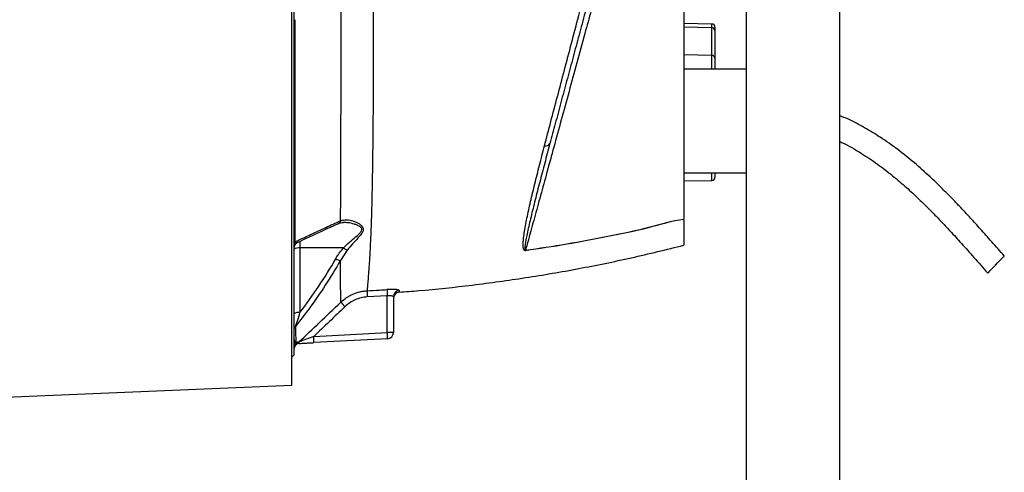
# Model space of a CAD drawing. Header units: millimetres. Extents: x 1108 to 5030, y 1860 to 4202.
# Tile 11 of 12: x 4049 to 4999, y 2383 to 2820. Entities that reach past the tile are written whole.
import ezdxf

# ---------------------------------------------------------------- set-up
doc = ezdxf.new("R2010")
doc.units = ezdxf.units.MM
doc.header["$LTSCALE"] = 2

msp = doc.modelspace()

# ---------------------------------------------------------------- linework, layer by layer
at = {"color": 7, "linetype": 'Continuous', "lineweight": 25}
for p, q in [((4311.76, 2466.96), (4311.76, 3336.99)), ((4313.76, 3307.98), (4313.76, 2495.98)), ((4839.76, 2990.77), (4839.76, 1890.08)), ((4749.76, 2976.08), (4749.76, 1890.08)), ((4716.81, 2815.47), (4689.76, 2815.94)), ((4716.81, 2811.89), (4689.76, 2812.31)), ((4716.81, 2785.27), (4716.81, 2811.89)), ((4719.76, 2812.47), (4719.76, 2809.26)), ((4719.76, 2809.26), (4719.76, 2782.63)), ((4716.81, 2785.27), (4689.76, 2785.68)), ((4719.76, 2782.63), (4719.76, 2771.98)), ((4749.76, 2771.98), (4689.76, 2771.98)), ((4689.76, 2671.98), (4749.76, 2671.98)), ((4719.76, 2671.98), (4719.76, 2667.49)), ((4689.76, 2664.02), (4716.81, 2664.49)), ((4358.82, 2625.68), (4359.22, 2625.82)), ((4689.76, 2626.56), (4689.76, 2619.93)), ((4361.59, 2599.57), (4319.65, 2599.38)), ((4319.65, 2599.38), (4319.65, 2537.05)), ((4365.22, 2597.23), (4358.7, 2587.31)), ((4403.86, 2553.31), (4384.56, 2552.11)), ((4403.86, 2517.67), (4403.86, 2553.31)), ((4409.76, 2552.31), (4409.76, 2517.67)), ((4332.89, 2513.95), (4403.86, 2517.67)), ((4409.76, 2517.67), (4403.86, 2517.67)), ((4404.07, 2511.68), (4333.1, 2507.96)), ((4311.76, 2493.98), (4313.76, 2495.98)), ((2387.76, 2385.96), (4311.76, 2466.96))]:
    msp.add_line(p, q, dxfattribs=at)
at = {"color": 8, "linetype": 'Continuous', "lineweight": 25}
for p, q in [((4716.81, 2811.89), (4716.81, 2815.47)), ((4716.81, 2771.98), (4716.81, 2785.27)), ((4716.81, 2664.49), (4716.81, 2671.98)), ((4319.65, 2605.92), (4319.65, 2599.38))]:
    msp.add_line(p, q, dxfattribs=at)
at = {"color": 7, "linetype": 'Continuous', "lineweight": 25, "flags": 128}
for points in [[(4313.76, 2819.06), (4313.77, 2819.14), (4313.81, 2819.23), (4313.88, 2819.31), (4313.97, 2819.39), (4314.09, 2819.47), (4314.23, 2819.54), (4314.4, 2819.62), (4314.59, 2819.69)], [(4982.78, 2575.1), (4983.03, 2575.36), (4983.77, 2576.13), (4984.95, 2577.34), (4986.5, 2578.94), (4988.31, 2580.81), (4990.28, 2582.84), (4992.28, 2584.91), (4994.19, 2586.88), (4995.89, 2588.63), (4997.26, 2590.04), (4998.23, 2591.04), (4998.73, 2591.55), (4998.79, 2591.62)]]:
    msp.add_lwpolyline(points, dxfattribs=at)
at = {"color": 7, "linetype": 'Continuous', "lineweight": 25}
for centre, radius, start, end in [((4716.76, 2812.47), 3, 0, 89), ((4716.94, 2809.07), 2.83, 3.844, 92.5417), ((4716.94, 2782.44), 2.83, 3.84383, 92.54186), ((4556.71, 2702.31), 4.51, 253.68816, 330.38027), ((4716.76, 2667.49), 3, 271, 0), ((4317.48, 2602.7), 3.72, 136.24949, 178.90879), ((4319.76, 2599.18), 6, 114.86356, 180.0014), ((4318.3, 2592.55), 6.97, 78.80501, 130.70553), ((4371.68, 2611.26), 15.44, 229.18045, 245.27409), ((4463.09, 2590.92), 74.24, 4.55441, 4.70263), ((4360.36, 2599.18), 11.99, 238.6396, 262.02211), ((4509.03, 2560.25), 124.74, 181.03343, 183.74142), ((4528.23, 2562.92), 124.74, 181.71289, 184.42037), ((4415.73, 2552.29), 5.97, 94.16105, 179.79013), ((4415.76, 2550.58), 6, 94.38501, 179.55954), ((4471.19, 2648.11), 150.95, 222.0366, 224.27101), ((4318.3, 2530.21), 6.97, 78.80501, 130.70553), ((4319.29, 2519.77), 5.53, 135.62832, 179.76114), ((4317.87, 2511.67), 86.2, 0.00798, 3.99383), ((4403.76, 2517.67), 6, 273, 0), ((4319.65, 2504.3), 5.89, 133.50453, 179.93324), ((4319.75, 2502.19), 5.99, 115.52212, 179.9829), ((4319.76, 2501.25), 6, 93, 180), ((4314.57, 2512.95), 5.95, 295.89101, 313.83462), ((4246.9, 2507.95), 86.2, 0.00797, 3.99382)]:
    msp.add_arc(centre, radius, start, end, dxfattribs=at)
at = {"color": 8, "linetype": 'Continuous', "lineweight": 25}
for centre, radius, start, end in [((4354.44, 2626.91), 4.55, 295.6002, 344.26488), ((4354.9, 2627.05), 4.49, 295.02826, 344.0367)]:
    msp.add_arc(centre, radius, start, end, dxfattribs=at)
at = {"color": 7, "linetype": 'Continuous', "lineweight": 25}
for points, knots in [([(4390.97, 3185.36), (4390.95, 3181.75), (4390.9, 3174.53), (4390.83, 3161.31), (4390.77, 3146.45), (4390.7, 3129.8), (4390.63, 3111.56), (4390.58, 3091.9), (4390.52, 3070.82), (4390.48, 3048.39), (4390.45, 3024.73), (4390.42, 3000.22), (4390.41, 2975), (4390.4, 2949.22), (4390.39, 2923.04), (4390.39, 2896.7), (4390.39, 2870.57), (4390.37, 2844.84), (4390.36, 2819.66), (4390.32, 2795), (4390.27, 2770.02), (4390.17, 2744.84), (4390.01, 2719.69), (4389.78, 2695.6), (4389.47, 2673.15), (4389.09, 2652.39), (4388.61, 2633.3), (4388.02, 2615.58), (4387.32, 2599.41), (4386.56, 2586.38), (4385.82, 2576.24), (4385.23, 2568.77), (4384.72, 2562.69), (4384.44, 2559.47), (4384.32, 2558.16), (4384.31, 2558)], [0, 0, 0, 0, 0.030917, 0.061889, 0.092807, 0.123949, 0.155198, 0.186448, 0.217591, 0.249432, 0.281386, 0.313339, 0.345179, 0.377121, 0.409183, 0.441237, 0.473169, 0.50461, 0.536152, 0.567736, 0.599233, 0.634363, 0.66958, 0.704795, 0.739919, 0.773174, 0.806553, 0.83997, 0.873342, 0.906591, 0.929135, 0.951751, 0.974343, 0.996854, 1, 1, 1, 1]), ([(4358.82, 2625.68), (4358.85, 2631.41), (4358.9, 2642.88), (4358.99, 2662.74), (4359.08, 2685.02), (4359.16, 2709.95), (4359.22, 2736.06), (4359.25, 2762.36), (4359.25, 2788.62), (4359.22, 2814.68), (4359.19, 2841.31), (4359.18, 2868.56), (4359.18, 2896.3), (4359.18, 2924.32), (4359.18, 2952.17), (4359.17, 2979.58), (4359.16, 3006.37), (4359.13, 3032.39), (4359.1, 3057.5), (4359.06, 3081.31), (4359.01, 3103.66), (4358.95, 3124.52), (4358.88, 3143.85), (4358.81, 3161.77), (4358.77, 3172.18), (4358.74, 3177.44)], [0, 0, 0, 0, 0.039561, 0.079123, 0.126113, 0.173236, 0.220365, 0.267364, 0.310043, 0.352843, 0.395597, 0.438213, 0.481793, 0.525538, 0.569293, 0.612885, 0.656242, 0.699753, 0.743264, 0.786622, 0.829037, 0.871597, 0.914156, 0.956569, 1, 1, 1, 1]), ([(4555.44, 2697.98), (4557.46, 2705.67), (4561.5, 2721.08), (4567.91, 2745.47), (4574.54, 2770.73), (4581.39, 2796.82), (4586.98, 2818.1), (4592.14, 2837.73), (4596.85, 2855.66), (4602.58, 2877.52), (4608.34, 2899.48), (4613.15, 2917.82), (4616.03, 2928.76), (4616.99, 2932.45)], [0, 0, 0, 0, 0.112037, 0.224543, 0.337106, 0.449416, 0.561286, 0.604224, 0.691895, 0.779823, 0.867766, 0.955458, 1, 1, 1, 1]), ([(4622.31, 2930.26), (4621.34, 2926.65), (4618.27, 2915.18), (4613.05, 2895.71), (4606.62, 2871.72), (4600.18, 2847.66), (4593.93, 2824.33), (4587.97, 2802.09), (4582.3, 2780.96), (4576.71, 2760.09), (4571.2, 2739.53), (4565.79, 2719.34), (4562.35, 2706.5), (4560.63, 2700.08)], [0, 0, 0, 0, 0.044444, 0.141281, 0.238114, 0.337805, 0.437499, 0.529606, 0.621847, 0.714024, 0.809327, 0.904705, 1, 1, 1, 1]), ([(4689.76, 2845.56), (4689.76, 2844.71), (4689.76, 2843), (4689.76, 2840.44), (4689.76, 2837.88), (4689.76, 2835.34), (4689.76, 2832.79), (4689.76, 2830.25), (4689.76, 2827.71), (4689.76, 2825.18), (4689.76, 2822.65), (4689.76, 2820.13), (4689.76, 2817.61), (4689.76, 2815.1), (4689.76, 2807.98), (4689.76, 2796.35), (4689.76, 2780.45), (4689.76, 2764.87), (4689.76, 2749.65), (4689.76, 2734.84), (4689.76, 2720.49), (4689.76, 2706.65), (4689.76, 2693.34), (4689.76, 2680.61), (4689.76, 2668.51), (4689.76, 2657.07), (4689.76, 2648.87), (4689.76, 2643.48), (4689.76, 2640.6), (4689.76, 2637.78), (4689.76, 2635.03), (4689.76, 2632.34), (4689.76, 2629.7), (4689.76, 2628), (4689.76, 2627.15)], [0, 0, 0, 0, 0.009539, 0.019075, 0.02861, 0.038144, 0.047677, 0.057211, 0.066746, 0.076283, 0.085822, 0.095364, 0.104909, 0.114459, 0.124013, 0.186218, 0.248355, 0.310652, 0.373016, 0.435522, 0.497964, 0.560535, 0.623167, 0.685915, 0.748593, 0.811367, 0.874209, 0.892205, 0.910185, 0.928154, 0.946115, 0.964074, 0.982034, 1, 1, 1, 1]), ([(4600.42, 2828.67), (4598.39, 2821.25), (4593.73, 2804.15), (4586.57, 2777.92), (4578.94, 2749.97), (4571.52, 2722.76), (4564.41, 2696.76), (4557.75, 2672.39), (4551.49, 2649.52), (4545.65, 2628.2), (4540.84, 2610.68), (4538.15, 2600.91), (4537.08, 2597)], [0, 0, 0, 0, 0.080022, 0.184474, 0.288926, 0.396404, 0.503881, 0.60847, 0.71306, 0.820693, 0.928325, 1, 1, 1, 1]), ([(4314.59, 2819.69), (4314.59, 2812.7), (4314.59, 2797.31), (4314.59, 2773.96), (4314.59, 2749.6), (4314.61, 2725.76), (4314.62, 2703.35), (4314.64, 2682.53), (4314.67, 2663.16), (4314.7, 2644.55), (4314.73, 2627.91), (4314.76, 2614.92), (4314.78, 2607.93), (4314.79, 2605.27)], [0, 0, 0, 0, 0.085381, 0.188019, 0.290657, 0.395079, 0.499501, 0.593021, 0.686541, 0.781406, 0.876272, 0.953068, 1, 1, 1, 1]), ([(4998.79, 2591.62), (4994.75, 2596.22), (4987.12, 2604.91), (4976.28, 2617.1), (4966.7, 2627.67), (4958.41, 2636.62), (4950.74, 2644.69), (4943.24, 2652.38), (4935.37, 2660.2), (4925.09, 2670.02), (4912.12, 2681.62), (4896.12, 2694.5), (4880.11, 2705.85), (4864.2, 2715.54), (4851.03, 2722.6), (4842.68, 2726.04), (4839.76, 2727.24)], [0, 0, 0, 0, 0.087108, 0.164455, 0.232072, 0.289956, 0.338072, 0.3904, 0.442704, 0.49586, 0.592684, 0.690107, 0.787908, 0.871529, 0.955084, 1, 1, 1, 1]), ([(4537.09, 2596.81), (4537.01, 2596.8), (4536.84, 2596.79), (4536.58, 2596.82), (4536.29, 2596.93), (4535.96, 2597.16), (4535.67, 2597.53), (4535.41, 2598.06), (4535.17, 2598.8), (4534.96, 2599.92), (4534.83, 2601.63), (4534.85, 2604.23), (4535.16, 2608.26), (4536.23, 2616.1), (4538.39, 2628), (4541.87, 2643.92), (4546, 2661), (4550.52, 2678.97), (4553.81, 2691.67), (4555.44, 2697.98)], [0, 0, 0, 0, 0.00149, 0.003259, 0.005624, 0.009363, 0.015824, 0.022557, 0.032281, 0.04649, 0.067432, 0.098497, 0.1448, 0.214049, 0.371366, 0.529123, 0.686997, 0.844475, 1, 1, 1, 1]), ([(4560.63, 2700.08), (4558.94, 2693.74), (4555.54, 2680.96), (4550.78, 2662.83), (4546.32, 2645.54), (4542.33, 2629.36), (4539.53, 2617.17), (4537.85, 2609.06), (4537.1, 2604.86), (4536.7, 2602.13), (4536.5, 2600.34), (4536.43, 2599.16), (4536.44, 2598.37), (4536.49, 2597.81), (4536.57, 2597.41), (4536.69, 2597.16), (4536.8, 2597.04), (4536.89, 2597), (4536.96, 2596.99), (4537.02, 2596.99), (4537.06, 2597), (4537.08, 2597)], [0, 0, 0, 0, 0.155835, 0.314091, 0.47271, 0.631278, 0.789462, 0.859129, 0.905635, 0.936734, 0.957589, 0.971619, 0.981095, 0.987522, 0.993436, 0.996554, 0.998226, 0.998767, 0.999234, 0.999648, 1, 1, 1, 1]), ([(4839.76, 2702.18), (4840.48, 2701.88), (4847.93, 2698.75), (4860.16, 2691.32), (4876.5, 2680.51), (4890.89, 2669.38), (4904.16, 2658.04), (4914.34, 2648.61), (4922.41, 2640.76), (4929.32, 2633.85), (4937.55, 2625.34), (4947.08, 2615.17), (4957.86, 2603.32), (4969.91, 2589.78), (4978.34, 2580.17), (4982.78, 2575.1)], [0, 0, 0, 0, 0.012129, 0.125857, 0.22163, 0.317375, 0.408826, 0.493344, 0.533428, 0.584098, 0.645538, 0.717813, 0.800979, 0.895056, 1, 1, 1, 1]), ([(4314.79, 2605.27), (4315.78, 2605.74), (4320.96, 2608.16), (4330.84, 2612.77), (4344.49, 2619.11), (4354.05, 2623.49), (4358.82, 2625.68)], [0, 0, 0, 0, 0.06815, 0.35549, 0.677814, 1, 1, 1, 1]), ([(4317.24, 2604.63), (4325.03, 2608.3), (4337.96, 2614.38), (4351.17, 2620.41), (4356.41, 2622.8)], [0, 0, 0, 0, 0.603129, 1, 1, 1, 1]), ([(4356.4, 2622.8), (4356.49, 2622.84), (4356.61, 2622.9), (4356.75, 2622.96), (4356.79, 2622.98)], [0, 0, 0, 0, 0.700541, 1, 1, 1, 1]), ([(4356.8, 2622.98), (4357.4, 2623.2), (4358.68, 2623.67), (4360.35, 2623.95), (4361.42, 2623.9), (4361.5, 2623.89)], [0, 0, 0, 0, 0.443554, 0.959352, 1, 1, 1, 1]), ([(4359.22, 2625.82), (4360.79, 2626.17), (4363.93, 2626.87), (4369.16, 2625.97), (4374.54, 2624.12), (4378.44, 2621.59), (4380.41, 2619.03), (4380.82, 2617.06), (4380.1, 2614.62), (4377.47, 2611.02), (4373.08, 2606.2), (4368.61, 2601.36), (4366.04, 2598.23), (4365.22, 2597.23)], [0, 0, 0, 0, 0.124492, 0.24928, 0.371719, 0.493535, 0.544785, 0.587964, 0.631179, 0.702898, 0.823014, 0.943415, 1, 1, 1, 1]), ([(4537.08, 2597), (4550.35, 2598.95), (4576.9, 2602.85), (4616.41, 2610.68), (4654.18, 2617.94), (4678.2, 2625.71), (4689.76, 2627.15), (4689.76, 2627.15)], [0, 0, 0, 0, 0.258568, 0.517113, 0.775632, 0.999998, 1, 1, 1, 1]), ([(4689.76, 2626.92), (4689.76, 2626.92), (4678.23, 2625.48), (4654.2, 2617.75), (4616.45, 2610.5), (4576.93, 2602.67), (4550.37, 2598.76), (4537.09, 2596.81)], [0, 0, 0, 0, 0.000002, 0.224038, 0.482642, 0.741299, 1, 1, 1, 1]), ([(4689.76, 2619.93), (4689.76, 2617.18), (4689.76, 2611.68), (4689.76, 2606.2), (4689.76, 2602.63), (4689.76, 2602.2), (4689.76, 2601.98)], [0, 0, 0, 0, 0.25, 0.5, 0.75, 1, 1, 1, 1]), ([(4415.28, 2556.76), (4421.6, 2557.2), (4445.18, 2558.82), (4485.87, 2563.37), (4537.28, 2570.39), (4588.43, 2579.21), (4639.32, 2589.55), (4672.94, 2597.83), (4689.76, 2601.98)], [0, 0, 0, 0, 0.06823, 0.25452, 0.440793, 0.627098, 0.813484, 1, 1, 1, 1]), ([(4354.13, 2588.95), (4355.23, 2590.8), (4357.46, 2594.51), (4360.21, 2597.88), (4361.59, 2599.57)], [0, 0, 0, 0, 0.4978061, 1, 1, 1, 1]), ([(4358.7, 2587.31), (4353.93, 2579.28), (4344.39, 2563.22), (4329.67, 2542.12), (4319.63, 2529.18), (4315.34, 2523.64)], [0, 0, 0, 0, 0.364122, 0.727927, 1, 1, 1, 1]), ([(4319.65, 2537.05), (4325.94, 2545.35), (4331.99, 2553.82), (4343.51, 2571.12), (4348.98, 2579.95), (4354.13, 2588.95)], [0, 0, 0, 0, 0.5, 0.5, 1, 1, 1, 1]), ([(4359.08, 2547.03), (4359.07, 2547.27), (4359.04, 2548.94), (4358.95, 2553.27), (4358.84, 2560.96), (4358.75, 2569.52), (4358.71, 2577.93), (4358.7, 2584.19), (4358.7, 2587.31)], [0, 0, 0, 0, 0.039622, 0.274793, 0.50996, 0.673205, 0.836641, 1, 1, 1, 1]), ([(4359.08, 2547.03), (4360.79, 2548.66), (4362.61, 2550.12), (4365.51, 2552.05), (4366.51, 2552.65), (4368.56, 2553.77), (4369.61, 2554.29), (4372.86, 2555.7), (4375.07, 2556.44), (4378.48, 2557.25), (4379.63, 2557.47), (4381.95, 2557.81), (4383.13, 2557.93), (4384.31, 2558)], [0, 0, 0, 0, 0.25, 0.25, 0.375, 0.375, 0.5, 0.5, 0.75, 0.75, 0.875, 0.875, 1, 1, 1, 1]), ([(4384.31, 2558), (4388.3, 2558.23), (4394.72, 2558.6), (4401.13, 2559.03), (4403.55, 2559.2)], [0, 0, 0, 0, 0.622513, 1, 1, 1, 1]), ([(4415.3, 2558.25), (4415.3, 2558.35), (4415.22, 2558.44), (4414.91, 2558.63), (4414.68, 2558.71), (4414.24, 2558.84), (4414.08, 2558.88), (4413.71, 2558.95), (4413.51, 2558.99), (4412.86, 2559.09), (4412.37, 2559.15), (4411.29, 2559.25), (4410.68, 2559.28), (4409.4, 2559.34), (4408.73, 2559.35), (4407.67, 2559.35), (4407.3, 2559.35), (4406.57, 2559.34), (4406.2, 2559.33), (4405.08, 2559.29), (4404.32, 2559.25), (4403.55, 2559.2)], [0, 0, 0, 0, 0.125, 0.125, 0.25, 0.25, 0.3125, 0.3125, 0.375, 0.375, 0.5, 0.5, 0.625, 0.625, 0.75, 0.75, 0.8125, 0.8125, 0.875, 0.875, 1, 1, 1, 1]), ([(4318.69, 2508.65), (4325.32, 2514.92), (4338.81, 2527.67), (4352.24, 2540.5), (4359.08, 2547.03)], [0, 0, 0, 0, 0.490815, 1, 1, 1, 1]), ([(4384.56, 2552.11), (4382.56, 2551.89), (4378.51, 2551.46), (4372.83, 2549.44), (4367.55, 2546.6), (4364.6, 2544.04), (4363.11, 2542.74)], [0, 0, 0, 0, 0.250962, 0.510437, 0.751559, 1, 1, 1, 1]), ([(4403.86, 2553.31), (4404.26, 2553.36), (4404.64, 2553.4), (4405.41, 2553.45), (4405.79, 2553.46), (4406.51, 2553.46), (4406.85, 2553.44), (4407.49, 2553.38), (4407.8, 2553.34), (4408.34, 2553.24), (4408.58, 2553.17), (4409, 2553.03), (4409.18, 2552.95), (4409.47, 2552.78), (4409.58, 2552.69), (4409.72, 2552.51), (4409.76, 2552.41), (4409.76, 2552.31)], [0, 0, 0, 0, 0.125, 0.125, 0.25, 0.25, 0.375, 0.375, 0.5, 0.5, 0.625, 0.625, 0.75, 0.75, 0.875, 0.875, 1, 1, 1, 1]), ([(4315.34, 2523.64), (4315.58, 2524.31), (4316.15, 2525.84), (4317.63, 2530.38), (4318.83, 2534.34), (4319.65, 2537.05)], [0, 0, 0, 0, 0.194552, 0.450243, 1, 1, 1, 1]), ([(4315.34, 2523.64), (4315.37, 2521.37), (4315.44, 2517.06), (4315.53, 2512.09), (4315.57, 2509.74), (4315.59, 2508.57)], [0, 0, 0, 0, 0.358679, 0.67891, 1, 1, 1, 1]), ([(4313.76, 2512.64), (4313.83, 2511.97), (4313.99, 2510.33), (4315, 2509.22), (4315.59, 2508.57)], [0, 0, 0, 0, 0.410861, 1, 1, 1, 1]), ([(4315.59, 2508.57), (4315.9, 2508.29), (4316.19, 2508.09), (4316.71, 2507.78), (4316.95, 2507.68), (4317.17, 2507.59)], [0, 0, 0, 0, 0.5, 0.5, 1, 1, 1, 1]), ([(4317.17, 2507.59), (4317.31, 2507.57), (4317.61, 2507.54), (4318.56, 2507.3), (4319.15, 2507.26), (4319.44, 2507.25)], [0, 0, 0, 0, 0.325335, 0.659459, 1, 1, 1, 1]), ([(4332.89, 2513.95), (4330.51, 2513.07), (4326.81, 2511.7), (4322.46, 2510.07), (4320.21, 2509.23), (4319.24, 2508.86), (4318.85, 2508.72), (4318.75, 2508.68), (4318.69, 2508.65)], [0, 0, 0, 0, 0.448434, 0.694806, 0.856923, 0.932302, 0.960961, 1, 1, 1, 1]), ([(4319.44, 2507.25), (4320.92, 2507.32), (4323.71, 2507.47), (4328.43, 2507.72), (4331.53, 2507.88), (4333.1, 2507.96)], [0, 0, 0, 0, 0.357556, 0.673595, 1, 1, 1, 1])]:
    msp.add_open_spline(points, degree=3, knots=knots, dxfattribs=at)
at = {"color": 8, "linetype": 'Continuous', "lineweight": 25}
for points, knots in [([(4361.59, 2599.57), (4362.53, 2600.47), (4365.41, 2603.24), (4370.4, 2607.53), (4375.45, 2611.66), (4378.56, 2614.8), (4379.43, 2616.94), (4378.91, 2618.62), (4377.24, 2620.1), (4374.83, 2621.39), (4370.98, 2622.76), (4366.41, 2623.82), (4362.99, 2623.81), (4361.49, 2623.8)], [0, 0, 0, 0, 0.06996, 0.214424, 0.36128, 0.442102, 0.487814, 0.533259, 0.590061, 0.662334, 0.734804, 0.884034, 1, 1, 1, 1]), ([(4317.22, 2604.67), (4317.17, 2604.63), (4316.79, 2604.32), (4316.05, 2604.31), (4315.25, 2604.38), (4314.86, 2605.13), (4314.79, 2605.27)], [0, 0, 0, 0, 0.057511, 0.441191, 0.89205, 1, 1, 1, 1]), ([(4415.3, 2558.25), (4415.3, 2557.76), (4415.3, 2556.78), (4415.3, 2556.64), (4415.3, 2556.57)], [0, 0, 0, 0, 0.499106, 1, 1, 1, 1])]:
    msp.add_open_spline(points, degree=3, knots=knots, dxfattribs=at)
at = {"color": 7, "linetype": 'Continuous', "lineweight": 25}
for points in [[(4363.11, 2542.74), (4353.07, 2533.11), (4342.99, 2523.52), (4332.89, 2513.95)], [(4315.59, 2508.57), (4316.81, 2508.6), (4317.85, 2508.63), (4318.69, 2508.65)]]:
    msp.add_open_spline(points, degree=3, dxfattribs=at)

doc.saveas('drawing.dxf')
